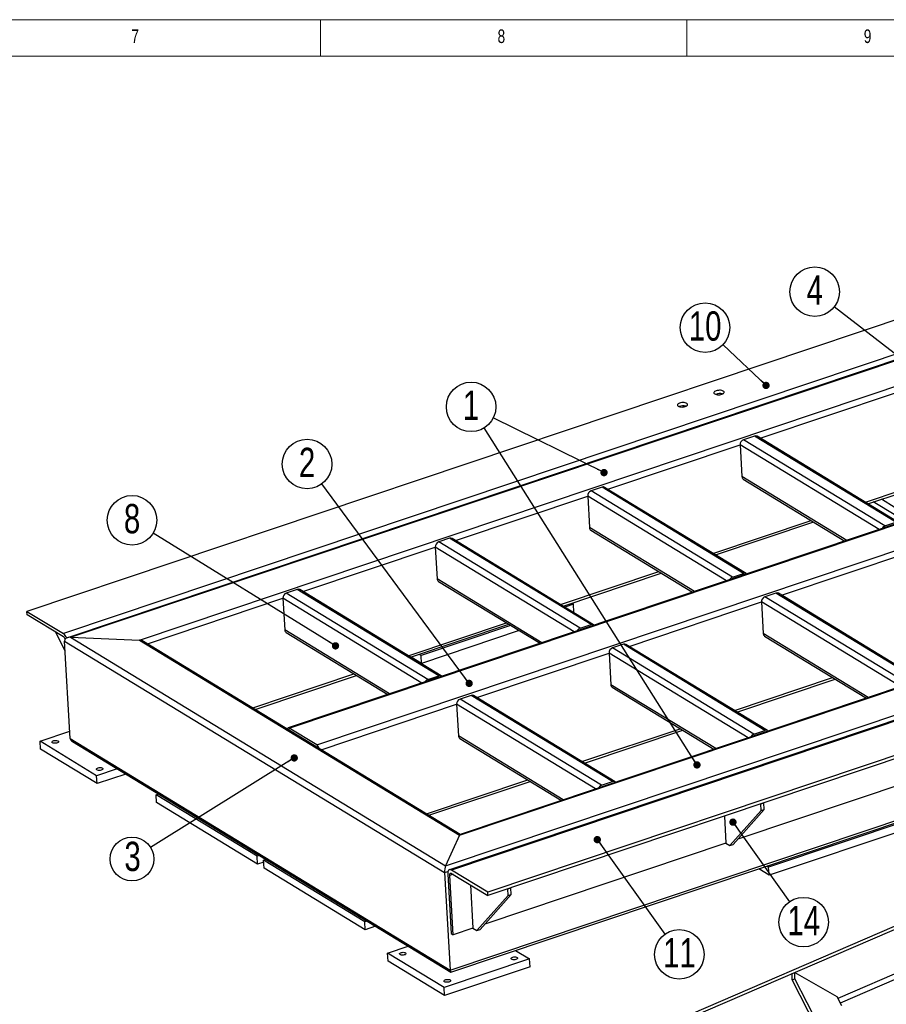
# Model space of a CAD drawing. Header units: millimetres. Extents: x 5 to 589, y 5 to 415.
# Tile 10 of 15: x 306 to 424, y 281 to 415. Entities that reach past the tile are written whole.
import ezdxf

# ---------------------------------------------------------------- set-up
doc = ezdxf.new("R2010")
doc.units = ezdxf.units.MM
doc.layers.add('NOTES', color=6, linetype='Continuous')
doc.layers.add('TRAIT-FORT', color=4, linetype='Continuous', lineweight=25)
doc.styles.add('SLDTEXTSTYLE0', font='TXT', dxfattribs={"width": 0.75})
doc.dimstyles.new('SLDDIMSTYLE3', dxfattribs={"dimtxt": 0.18, "dimasz": 1, "dimexe": 0, "dimexo": 0.0625, "dimgap": 0, "dimtad": 0, "dimtih": 1, "dimtoh": 1, "dimdec": 0, "dimrnd": 1e-09, "dimzin": 0, "dimdsep": 46, "dimtxsty": 'Standard', "dimblk1": 'DOT', "dimblk2": 'DOT', "dimsah": 1, "dimcen": 0.09, "dimadec": 0, "dimazin": 0, "dimtfac": 1, "dimtdec": 0, "dimtofl": 0, "dimtmove": 0, "dimatfit": 3, "dimldrblk": 'DOT', "dimfxl": 1, "dimfrac": 2, "dimtolj": 1, "dimtzin": 0, "dimarcsym": 0})

# ---------------------------------------------------------------- blocks, each defined once
blk = doc.blocks.new('SW_NOTE_10')
at = {"layer": 'NOTES', "color": 0}
blk.add_circle((-2.46, 2.33), 3.38, dxfattribs=at)
at = {"layer": 'NOTES', "color": 0, "insert": (-2.45, 4.55), "char_height": 4, "attachment_point": 2, "style": 'SLDTEXTSTYLE0'}
blk.add_mtext('10', dxfattribs=at)
blk = doc.blocks.new('_Dot')
at = {"color": 0, "linetype": 'ByBlock', "lineweight": -2}
blk.add_line((-0.5, 0), (-1, 0), dxfattribs=at)
at = {"color": 0, "linetype": 'ByBlock', "const_width": 0.5}
blk.add_lwpolyline([(-0.25, 0, 1), (0.25, 0, 1)], format="xyb", close=True, dxfattribs=at)
blk = doc.blocks.new('SW_NOTE_11')
at = {"layer": 'NOTES', "color": 0}
blk.add_circle((-3.03, 1.5), 3.38, dxfattribs=at)
at = {"layer": 'NOTES', "color": 0, "insert": (-3.03, 3.72), "char_height": 4, "attachment_point": 2, "style": 'SLDTEXTSTYLE0'}
blk.add_mtext('1', dxfattribs=at)
blk = doc.blocks.new('SW_NOTE_17')
at = {"layer": 'NOTES', "color": 0}
blk.add_circle((-2.54, -1.58), 2.99, dxfattribs=at)
at = {"layer": 'NOTES', "color": 0, "insert": (-2.46, 0.78), "char_height": 4, "attachment_point": 2, "style": 'SLDTEXTSTYLE0'}
blk.add_mtext('3', dxfattribs=at)
blk = doc.blocks.new('SW_NOTE_18')
at = {"layer": 'NOTES', "color": 0}
blk.add_circle((1.97, -2.75), 3.38, dxfattribs=at)
at = {"layer": 'NOTES', "color": 0, "insert": (1.98, -0.53), "char_height": 4, "attachment_point": 2, "style": 'SLDTEXTSTYLE0'}
blk.add_mtext('11', dxfattribs=at)
blk = doc.blocks.new('SW_NOTE_20')
at = {"layer": 'NOTES', "color": 0}
blk.add_circle((-2.67, 2.07), 3.38, dxfattribs=at)
at = {"layer": 'NOTES', "color": 0, "insert": (-2.67, 4.3), "char_height": 4, "attachment_point": 2, "style": 'SLDTEXTSTYLE0'}
blk.add_mtext('4', dxfattribs=at)
blk = doc.blocks.new('SW_NOTE_21')
at = {"layer": 'NOTES', "color": 0}
blk.add_circle((-2.01, 2.72), 3.38, dxfattribs=at)
at = {"layer": 'NOTES', "color": 0, "insert": (-2.01, 4.94), "char_height": 4, "attachment_point": 2, "style": 'SLDTEXTSTYLE0'}
blk.add_mtext('2', dxfattribs=at)
blk = doc.blocks.new('SW_NOTE_22')
at = {"layer": 'NOTES', "color": 0}
blk.add_circle((-2.88, 1.78), 3.38, dxfattribs=at)
at = {"layer": 'NOTES', "color": 0, "insert": (-2.87, 4), "char_height": 4, "attachment_point": 2, "style": 'SLDTEXTSTYLE0'}
blk.add_mtext('8', dxfattribs=at)
blk = doc.blocks.new('SW_NOTE_23')
at = {"layer": 'NOTES', "color": 0}
blk.add_circle((1.95, -2.76), 3.38, dxfattribs=at)
at = {"layer": 'NOTES', "color": 0, "insert": (1.97, -0.54), "char_height": 4, "attachment_point": 2, "style": 'SLDTEXTSTYLE0'}
blk.add_mtext('14', dxfattribs=at)

msp = doc.modelspace()

# ---------------------------------------------------------------- linework, layer by layer
at = {"lineweight": 18}
for p, q in [((589, 415), (5, 415)), ((347, 410), (347, 415)), ((397, 415), (397, 410)), ((584, 410), (10, 410))]:
    msp.add_line(p, q, dxfattribs=at)
at = {"layer": 'TRAIT-FORT', "lineweight": 25}
for p, q in [((519.9978, 405.7252), (306.9161, 334.2554)), ((524.9639, 402.6996), (311.8823, 331.2299)), ((525.8508, 402.2458), (312.442, 330.6663)), ((312.8484, 330.7199), (525.7636, 402.1339)), ((322.2605, 330.3324), (523.8558, 397.9495)), ((364.0549, 299.5233), (576.9701, 370.9372)), ((365.9626, 303.7076), (567.5579, 371.3247)), ((567.1516, 371.2711), (366.0499, 303.8196)), ((577.6703, 370.4758), (364.5886, 299.0061)), ((577.9362, 370.4272), (364.8545, 298.9575)), ((582.9023, 367.4017), (369.8206, 295.9319)), ((582.9284, 366.952), (369.8467, 295.4822)), ((407.0178, 357.8979), (425.5014, 364.0975)), ((406.2428, 358.1881), (404.7446, 357.6856)), ((424.0574, 345.9196), (404.7446, 357.6856)), ((425.5556, 346.4222), (406.2428, 358.1881)), ((425.8991, 346.3949), (406.5863, 358.1609)), ((364.6891, 285.3022), (578.6032, 357.0511)), ((364.8014, 285.0198), (578.2103, 356.5993)), ((386.2091, 350.9185), (404.2765, 356.9784)), ((404.2765, 356.9784), (404.5266, 352.661)), ((423.2504, 345.4189), (404.2765, 356.9784)), ((444.9545, 352.6987), (342.5754, 318.3597)), ((342.7349, 318.3305), (445.114, 352.6695)), ((418.8413, 343.94), (404.5266, 352.661)), ((404.7139, 352.3161), (418.5969, 343.8581)), ((385.4341, 351.2087), (383.9358, 350.7062)), ((403.2486, 338.9402), (383.9358, 350.7062)), ((404.7469, 339.4427), (385.4341, 351.2087)), ((405.0903, 339.4154), (385.7775, 351.1814)), ((421.384, 349.1456), (426.2727, 350.7853)), ((346.4871, 316.0445), (448.8662, 350.3835)), ((365.4003, 343.939), (383.4677, 349.999)), ((383.4677, 349.999), (383.7179, 345.6815)), ((402.4416, 338.4394), (383.4677, 349.999)), ((421.7229, 348.9391), (426.3841, 350.5026)), ((425.4623, 348.3996), (423.5634, 349.5565)), ((425.5249, 347.3202), (422.4611, 349.1868)), ((400.5752, 342.1661), (413.9891, 346.6653)), ((398.0325, 336.9606), (383.7179, 345.6815)), ((383.9051, 345.3366), (397.7882, 336.8786)), ((400.9141, 341.9597), (414.328, 346.4588)), ((424.0574, 345.9196), (425.5556, 346.4222)), ((364.6253, 344.2292), (363.1271, 343.7267)), ((383.9381, 332.4632), (364.6253, 344.2292)), ((384.2815, 332.4359), (364.9687, 344.2019)), ((344.5916, 336.9595), (362.6589, 343.0195)), ((362.6589, 343.0195), (362.9091, 338.702)), ((381.6329, 331.46), (362.6589, 343.0195)), ((382.4399, 331.9607), (363.1271, 343.7267)), ((409.9362, 336.4631), (428.0036, 342.5231)), ((377.2237, 329.9811), (362.9091, 338.702)), ((379.7665, 335.1867), (393.1804, 339.6858)), ((380.1053, 334.9802), (393.5192, 339.4794)), ((403.2486, 338.9402), (404.7469, 339.4427)), ((343.8166, 337.2497), (342.3183, 336.7472)), ((363.1293, 325.4838), (343.8166, 337.2497)), ((363.0963, 338.3571), (376.9794, 329.8991)), ((323.3666, 329.8405), (341.8502, 336.04)), ((341.8502, 336.04), (342.1003, 331.7226)), ((360.8241, 324.4805), (341.8502, 336.04)), ((361.6311, 324.9812), (342.3183, 336.7472)), ((363.4728, 325.4565), (344.16, 337.2225)), ((409.1612, 336.7533), (407.663, 336.2508)), ((426.9758, 324.4848), (407.663, 336.2508)), ((428.474, 324.9873), (409.1612, 336.7533)), ((428.8175, 324.96), (409.5047, 336.726)), ((381.5235, 335.2258), (380.3489, 334.8318)), ((381.28, 335.3742), (381.5235, 335.2258)), ((381.5861, 334.1465), (381.5235, 335.2258)), ((389.1275, 329.4836), (407.1948, 335.5436)), ((407.1948, 335.5436), (407.445, 331.2261)), ((426.1688, 323.9841), (407.1948, 335.5436)), ((306.9422, 333.8057), (306.9161, 334.2554)), ((306.9161, 334.2554), (311.8823, 331.2299)), ((311.9083, 330.7801), (306.9422, 333.8057)), ((381.5861, 334.1465), (381.5137, 334.1222)), ((358.9577, 328.2072), (372.3716, 332.7063)), ((359.2966, 328.0007), (372.7105, 332.4999)), ((372.954, 332.3515), (360.7148, 328.2463)), ((382.4399, 331.9607), (383.9381, 332.4632)), ((312.1286, 328.8433), (310.874, 331.4103)), ((312.8484, 330.7199), (322.2605, 330.3324)), ((312.8484, 330.7199), (364.0549, 299.5233)), ((356.415, 323.0016), (342.1003, 331.7226)), ((342.2876, 331.3777), (356.1706, 322.9197)), ((374.1189, 331.6419), (360.7773, 327.167)), ((421.7596, 322.5052), (407.445, 331.2261)), ((407.6322, 330.8813), (421.5153, 322.4232)), ((312.8205, 316.9023), (312.0491, 330.2144)), ((312.0491, 330.2144), (363.9178, 298.6144)), ((322.2605, 330.3324), (365.9626, 303.7076)), ((366.0677, 303.8256), (322.8263, 330.1697)), ((388.3525, 329.7739), (386.8542, 329.2713)), ((406.167, 317.5053), (386.8542, 329.2713)), ((407.6653, 318.0079), (388.3525, 329.7739)), ((408.0087, 317.9806), (388.6959, 329.7466)), ((360.7773, 327.167), (359.3689, 328.025)), ((360.7148, 328.2463), (360.4712, 328.3947)), ((360.7773, 327.167), (360.7148, 328.2463)), ((368.3187, 322.5042), (386.3861, 328.5641)), ((386.3861, 328.5641), (386.6362, 324.2467)), ((405.36, 317.0046), (386.3861, 328.5641)), ((506.3984, 325.7836), (316.7708, 244.0319)), ((506.4111, 326.2165), (316.7835, 244.4648)), ((337.7328, 321.0881), (351.5629, 325.7269)), ((338.0717, 320.8817), (351.9017, 325.5204)), ((361.6311, 324.9812), (363.1293, 325.4838)), ((403.4936, 320.7313), (416.9075, 325.2305)), ((400.9509, 315.5257), (386.6362, 324.2467)), ((386.8235, 323.9018), (400.7065, 315.4438)), ((403.8325, 320.5249), (417.2464, 325.024)), ((367.5437, 322.7944), (366.0455, 322.2919)), ((386.8565, 311.0284), (367.5437, 322.7944)), ((387.1999, 311.0011), (367.8871, 322.7671)), ((347.0938, 315.3851), (365.5773, 321.5847)), ((365.5773, 321.5847), (365.8275, 317.2672)), ((384.5513, 310.0251), (365.5773, 321.5847)), ((385.3583, 310.5259), (366.0455, 322.2919)), ((308.6993, 316.5336), (312.7629, 317.8965)), ((346.4871, 316.0445), (342.7349, 318.3305)), ((342.7505, 318.0607), (346.5027, 315.7747)), ((342.845, 317.9736), (342.8762, 317.9841)), ((380.1421, 308.5463), (365.8275, 317.2672)), ((382.6849, 313.7518), (396.0988, 318.251)), ((383.0237, 313.5454), (396.4376, 318.0445)), ((406.167, 317.5053), (407.6653, 318.0079)), ((316.4244, 311.8272), (308.6993, 316.5336)), ((308.7618, 315.4542), (308.6993, 316.5336)), ((312.8205, 316.9023), (364.6891, 285.3022)), ((313.1165, 316.4911), (364.7676, 285.0236)), ((366.0147, 316.9223), (379.8978, 308.4643)), ((316.487, 310.7478), (308.7618, 315.4542)), ((436.89, 314.21), (403.9736, 303.1695)), ((319.2283, 312.7676), (316.4244, 311.8272)), ((316.487, 310.7478), (316.4244, 311.8272)), ((320.3931, 312.058), (316.487, 310.7478)), ((361.4599, 306.6328), (375.29, 311.2715)), ((361.7988, 306.4263), (375.6289, 311.0651)), ((385.3583, 310.5259), (386.8565, 311.0284)), ((324.5498, 309.2358), (324.8566, 309.3387)), ((324.6123, 308.1564), (324.5498, 309.2358)), ((338.3446, 300.8315), (324.5498, 309.2358)), ((338.4072, 299.7521), (324.6123, 308.1564)), ((407.0944, 307.9754), (407.5106, 308.115)), ((407.1465, 307.076), (407.0944, 307.9754)), ((407.5627, 307.2156), (407.5106, 308.115)), ((402.8992, 302.2879), (407.1465, 307.076)), ((403.3154, 302.4275), (407.5627, 307.2156)), ((407.1465, 307.076), (407.5627, 307.2156)), ((402.1338, 306.3116), (402.3474, 302.6241)), ((428.9778, 306.3151), (408.1691, 299.3356)), ((429.0404, 305.2357), (408.2316, 298.2563)), ((365.9626, 303.7076), (364.0549, 299.5233)), ((402.3474, 302.6241), (369.4311, 291.5836)), ((402.3474, 302.6241), (402.8992, 302.2879)), ((402.8992, 302.2879), (403.3154, 302.4275)), ((338.6514, 300.9344), (338.3446, 300.8315)), ((338.4072, 299.7521), (338.3446, 300.8315)), ((339.2426, 300.0323), (338.4072, 299.7521)), ((339.2275, 300.2936), (339.5343, 300.3965)), ((353.0224, 291.8893), (339.2275, 300.2936)), ((339.29, 299.2142), (339.2275, 300.2936)), ((353.0849, 290.81), (339.29, 299.2142)), ((363.9178, 298.6144), (364.3939, 298.7741)), ((363.9178, 298.6144), (364.6891, 285.3022)), ((364.3548, 298.3942), (364.8239, 290.2989)), ((365.09, 298.3801), (364.6307, 298.2261)), ((369.8206, 295.9319), (364.8545, 298.9575)), ((364.8806, 298.5077), (369.8467, 295.4822)), ((408.2316, 298.2563), (406.8232, 299.1143)), ((408.1691, 299.3356), (407.9255, 299.484)), ((408.2316, 298.2563), (408.1691, 299.3356)), ((365.0998, 290.1308), (364.6307, 298.2261)), ((367.4633, 296.9343), (367.8049, 291.0382)), ((368.7729, 290.8416), (373.0201, 295.6296)), ((369.8467, 295.4822), (369.8206, 295.9319)), ((372.5518, 296.3895), (372.968, 296.5291)), ((372.604, 295.4901), (372.5518, 296.3895)), ((372.604, 295.4901), (373.0201, 295.6296)), ((373.0201, 295.6296), (372.968, 296.5291)), ((368.3567, 290.702), (372.604, 295.4901)), ((444.3173, 292.9486), (417.6185, 281.4383)), ((353.3292, 291.9922), (353.0224, 291.8893)), ((353.0849, 290.81), (353.0224, 291.8893)), ((444.6402, 292.3231), (417.9414, 280.8128)), ((354.494, 291.2826), (353.0849, 290.81)), ((364.8239, 290.2989), (365.0998, 290.1308)), ((367.8049, 291.0382), (365.0998, 290.1308)), ((367.8049, 291.0382), (368.3567, 290.702)), ((368.3567, 290.702), (368.7729, 290.8416)), ((356.1536, 287.6229), (358.9575, 288.5633)), ((363.8787, 282.9165), (356.1536, 287.6229)), ((356.2161, 286.5435), (356.1536, 287.6229)), ((373.6327, 287.9819), (375.5316, 286.825)), ((363.9413, 281.8371), (356.2161, 286.5435)), ((375.5316, 286.825), (363.8787, 282.9165)), ((375.5942, 285.7456), (375.5316, 286.825)), ((375.5942, 285.7456), (363.9413, 281.8371)), ((411.3994, 284.8279), (411.7698, 284.9876)), ((411.7444, 284.1217), (411.7698, 284.9876)), ((411.7698, 284.9876), (417.476, 281.7141)), ((411.3741, 283.962), (411.3994, 284.8279)), ((411.3741, 283.962), (411.7444, 284.1217)), ((416.8645, 273.3288), (411.3741, 283.962)), ((417.2348, 273.4885), (411.7444, 284.1217)), ((363.9413, 281.8371), (363.8787, 282.9165)), ((417.476, 281.7141), (418.122, 280.4632))]:
    msp.add_line(p, q, dxfattribs=at)
at = {"layer": 'TRAIT-FORT', "lineweight": 25, "flags": 128}
for points in [[(401.9874, 364.3189), (401.8868, 364.3664), (401.7621, 364.4017), (401.6194, 364.423), (401.466, 364.4293), (401.3095, 364.4203), (401.1578, 364.3964), (401.0185, 364.3588), (400.8985, 364.3094), (400.8039, 364.2507), (400.7395, 364.1856), (400.7084, 364.1174), (400.7122, 364.0495), (400.7508, 363.9853), (400.8221, 363.9281), (400.9227, 363.8806), (401.0474, 363.8453), (401.19, 363.824), (401.3435, 363.8177), (401.4999, 363.8267), (401.6517, 363.8506), (401.791, 363.8882), (401.911, 363.9376), (402.0055, 363.9963), (402.07, 364.0614), (402.1011, 364.1296), (402.0973, 364.1975), (402.0587, 364.2617), (401.9874, 364.3189)], [(396.9933, 362.6439), (396.8927, 362.6913), (396.768, 362.7266), (396.6253, 362.7479), (396.4719, 362.7543), (396.3154, 362.7452), (396.1637, 362.7213), (396.0244, 362.6837), (395.9044, 362.6344), (395.8098, 362.5757), (395.7454, 362.5106), (395.7143, 362.4424), (395.7181, 362.3745), (395.7567, 362.3103), (395.828, 362.253), (395.9286, 362.2055), (396.0533, 362.1703), (396.1959, 362.1489), (396.3494, 362.1426), (396.5058, 362.1516), (396.6576, 362.1755), (396.7969, 362.2131), (396.9169, 362.2625), (397.0114, 362.3212), (397.0759, 362.3863), (397.107, 362.4545), (397.1032, 362.5224), (397.0646, 362.5866), (396.9933, 362.6439)], [(342.4555, 318.2109), (342.4735, 318.2584), (342.51, 318.3151), (342.5562, 318.3516), (342.6106, 318.3666), (342.6709, 318.3595), (342.7349, 318.3305)], [(310.401, 316.3224), (310.3462, 316.3702), (310.3262, 316.4242), (310.3426, 316.4801), (310.3941, 316.5335), (310.4764, 316.5799), (310.583, 316.6157), (310.7052, 316.6379), (310.8331, 316.6447), (310.9564, 316.6355), (311.0649, 316.6112), (311.1501, 316.5737), (311.2049, 316.526), (311.2249, 316.472), (311.2085, 316.416), (311.157, 316.3627), (311.0746, 316.3162), (310.968, 316.2805), (310.8458, 316.2583), (310.7179, 316.2515), (310.5947, 316.2606), (310.4861, 316.2849), (310.401, 316.3224)], [(316.4707, 312.6246), (316.4159, 312.6723), (316.3959, 312.7263), (316.4123, 312.7823), (316.4638, 312.8356), (316.5462, 312.8821), (316.6528, 312.9178), (316.775, 312.94), (316.9029, 312.9468), (317.0261, 312.9377), (317.1347, 312.9134), (317.2198, 312.8758), (317.2746, 312.8281), (317.2946, 312.7741), (317.2782, 312.7181), (317.2267, 312.6648), (317.1443, 312.6183), (317.0377, 312.5826), (316.9155, 312.5604), (316.7876, 312.5536), (316.6644, 312.5627), (316.5558, 312.587), (316.4707, 312.6246)], [(364.8545, 298.9575), (364.7478, 299.0058), (364.6473, 299.0176), (364.5567, 298.9926), (364.4796, 298.9317), (364.4189, 298.8372), (364.3769, 298.7128), (364.3553, 298.5632), (364.3548, 298.3942)], [(364.6307, 298.2261), (364.6309, 298.3106), (364.6417, 298.3854), (364.6627, 298.4476), (364.6931, 298.4949), (364.7317, 298.5253), (364.777, 298.5378), (364.8272, 298.5319), (364.8806, 298.5077)], [(357.8553, 287.4117), (357.8005, 287.4594), (357.7805, 287.5135), (357.7969, 287.5694), (357.8484, 287.6228), (357.9307, 287.6692), (358.0373, 287.705), (358.1595, 287.7272), (358.2874, 287.734), (358.4107, 287.7248), (358.5192, 287.7005), (358.6044, 287.663), (358.6592, 287.6153), (358.6792, 287.5613), (358.6628, 287.5053), (358.6113, 287.4519), (358.5289, 287.4055), (358.4223, 287.3698), (358.3001, 287.3476), (358.1722, 287.3408), (358.049, 287.3499), (357.9404, 287.3742), (357.8553, 287.4117)], [(373.0809, 286.7848), (373.0261, 286.8325), (373.0061, 286.8866), (373.0225, 286.9425), (373.0739, 286.9959), (373.1563, 287.0423), (373.2629, 287.0781), (373.3851, 287.1002), (373.513, 287.1071), (373.6363, 287.0979), (373.7448, 287.0736), (373.83, 287.0361), (373.8848, 286.9884), (373.9048, 286.9344), (373.8884, 286.8784), (373.8369, 286.825), (373.7545, 286.7786), (373.6479, 286.7428), (373.5257, 286.7207), (373.3978, 286.7139), (373.2746, 286.723), (373.166, 286.7473), (373.0809, 286.7848)], [(363.925, 283.7139), (363.8702, 283.7616), (363.8502, 283.8156), (363.8666, 283.8715), (363.9181, 283.9249), (364.0005, 283.9713), (364.1071, 284.0071), (364.2293, 284.0293), (364.3572, 284.0361), (364.4804, 284.027), (364.589, 284.0026), (364.6741, 283.9651), (364.7289, 283.9174), (364.7489, 283.8634), (364.7325, 283.8074), (364.681, 283.7541), (364.5986, 283.7076), (364.492, 283.6719), (364.3698, 283.6497), (364.2419, 283.6429), (364.1187, 283.652), (364.0101, 283.6763), (363.925, 283.7139)]]:
    msp.add_lwpolyline(points, dxfattribs=at)
at = {"layer": 'TRAIT-FORT', "lineweight": 25}
for centre, radius, start, end in [((401.4941, 362.5821), 1.3998, 73.716787, 112.91538), ((396.5, 360.907), 1.3999, 73.718389, 112.913781), ((405.0063, 357.0038), 0.7303, 110.999728, 181.993345), ((406.3856, 357.8105), 0.4038, 60.20259, 110.712342), ((404.9392, 352.6617), 0.4125, 180.096866, 236.898384), ((384.1975, 350.0244), 0.7303, 110.999728, 181.993345), ((385.5769, 350.831), 0.4038, 60.20259, 110.712342), ((384.1304, 345.6822), 0.4125, 180.096866, 236.898384), ((424.3035, 345.2579), 0.706, 110.398999, 154.871075), ((364.7681, 343.8515), 0.4038, 60.20259, 110.712342), ((363.3888, 343.0449), 0.7303, 110.999728, 181.993345), ((363.3216, 338.7027), 0.4125, 180.096866, 236.898384), ((403.4947, 338.2784), 0.706, 110.398999, 154.871075), ((404.8894, 339.0836), 0.3864, 44.261342, 111.651945), ((343.9594, 336.8721), 0.4038, 60.20259, 110.712342), ((342.58, 336.0654), 0.7303, 110.999728, 181.993345), ((407.9247, 335.569), 0.7303, 110.999728, 181.993345), ((409.304, 336.3757), 0.4038, 60.20259, 110.712342), ((382.686, 331.299), 0.706, 110.398999, 154.871075), ((384.0807, 332.1041), 0.3864, 44.261342, 111.651945), ((311.0751, 330.1543), 1.3448, 20.384663, 53.116269), ((311.5194, 330.2527), 0.6553, 19.451586, 53.60168), ((342.5129, 331.7233), 0.4125, 180.096866, 236.898384), ((407.8575, 331.2268), 0.4125, 180.096866, 236.898384), ((387.1159, 328.5895), 0.7303, 110.999728, 181.993345), ((388.4953, 329.3962), 0.4038, 60.20259, 110.712342), ((363.2719, 325.1246), 0.3864, 44.261342, 111.651945), ((361.8772, 324.3195), 0.706, 110.398999, 154.871075), ((387.0488, 324.2474), 0.4125, 180.096866, 236.898384), ((367.6865, 322.4167), 0.4038, 60.20259, 110.712342), ((366.3072, 321.6101), 0.7303, 110.999728, 181.993345), ((342.6948, 317.9833), 0.0953, 54.227881, 101.537372), ((366.24, 317.2679), 0.4125, 180.096866, 236.898384), ((406.4177, 316.8386), 0.7123, 110.604606, 154.665467), ((407.807, 317.6448), 0.3898, 44.592858, 111.320429), ((345.9479, 315.3493), 0.8798, 14.076894, 52.201078), ((346.34, 315.5313), 0.2928, 34.583016, 56.229722), ((385.6089, 309.8592), 0.7123, 110.604606, 154.665467), ((386.9982, 310.6653), 0.3898, 44.592858, 111.320429)]:
    msp.add_arc(centre, radius, start, end, dxfattribs=at)
for centre, major_axis, ratio, start_param, end_param in [((312.8796, 330.1802), (0.8289, -0.093), 0.64264236, 1.68044225, 3.25123857), ((322.2918, 329.7927), (0.8289, -0.093), 0.64264236, 0.94424654, 1.68044225), ((313.651, 316.8681), (0.8289, -0.093), 0.64264236, 3.25123857, 4.08583919), ((365.9939, 303.168), (0.0734, 0.6537), 0.23665936, 0.10964592, 0.62654979), ((364.0861, 298.9836), (0.0734, 0.6537), 0.23665936, 0.62654979, 2.19734611), ((364.8575, 285.6714), (0.0734, 0.6537), 0.23665936, 2.19734611, 3.25123857)]:
    msp.add_ellipse(centre, major_axis=major_axis, ratio=ratio, start_param=start_param, end_param=end_param, dxfattribs=at)

# ---------------------------------------------------------------- block references
at = {"layer": 'NOTES'}
for name, p in [('SW_NOTE_20', (417.1395, 375.8117)), ('SW_NOTE_10', (401.953, 370.6522)), ('SW_NOTE_11', (370.5815, 360.664)), ('SW_NOTE_21', (347.1693, 351.643)), ('SW_NOTE_22', (324.1382, 344.9142)), ('SW_NOTE_17', (323.7941, 302.0448)), ('SW_NOTE_23', (411.0014, 294.6119)), ('SW_NOTE_18', (394.0068, 290.1998))]:
    msp.add_blockref(name, p, dxfattribs=at)

# ---------------------------------------------------------------- texts
at = {"layer": 'NOTES', "char_height": 1.8521, "attachment_point": 1, "style": 'SLDTEXTSTYLE0'}
for s, insert in [('7', (321.1667, 413.668)), ('8', (371.1667, 413.668)), ('9', (421.1667, 413.668))]:
    msp.add_mtext(s, dxfattribs=dict(at, insert=insert))

# ---------------------------------------------------------------- leaders
at = {"layer": 'NOTES'}
for points in [[(437.4278, 360.07), (417.1395, 375.8117)], [(407.8177, 365.0921), (401.953, 370.6522)], [(385.7001, 353.1939), (370.5815, 360.664)], [(398.3906, 313.3079), (369.354, 359.3013)], [(367.289, 324.4297), (347.1693, 351.643)], [(349.0404, 329.5483), (324.1382, 344.9142)], [(343.4038, 314.2585), (323.7941, 302.0448)], [(403.3026, 305.4956), (411.0014, 294.6119)], [(384.7799, 303.1098), (394.0068, 290.1998)]]:
    msp.add_leader(points, dimstyle='SLDDIMSTYLE3', dxfattribs=at)

doc.saveas('drawing.dxf')
